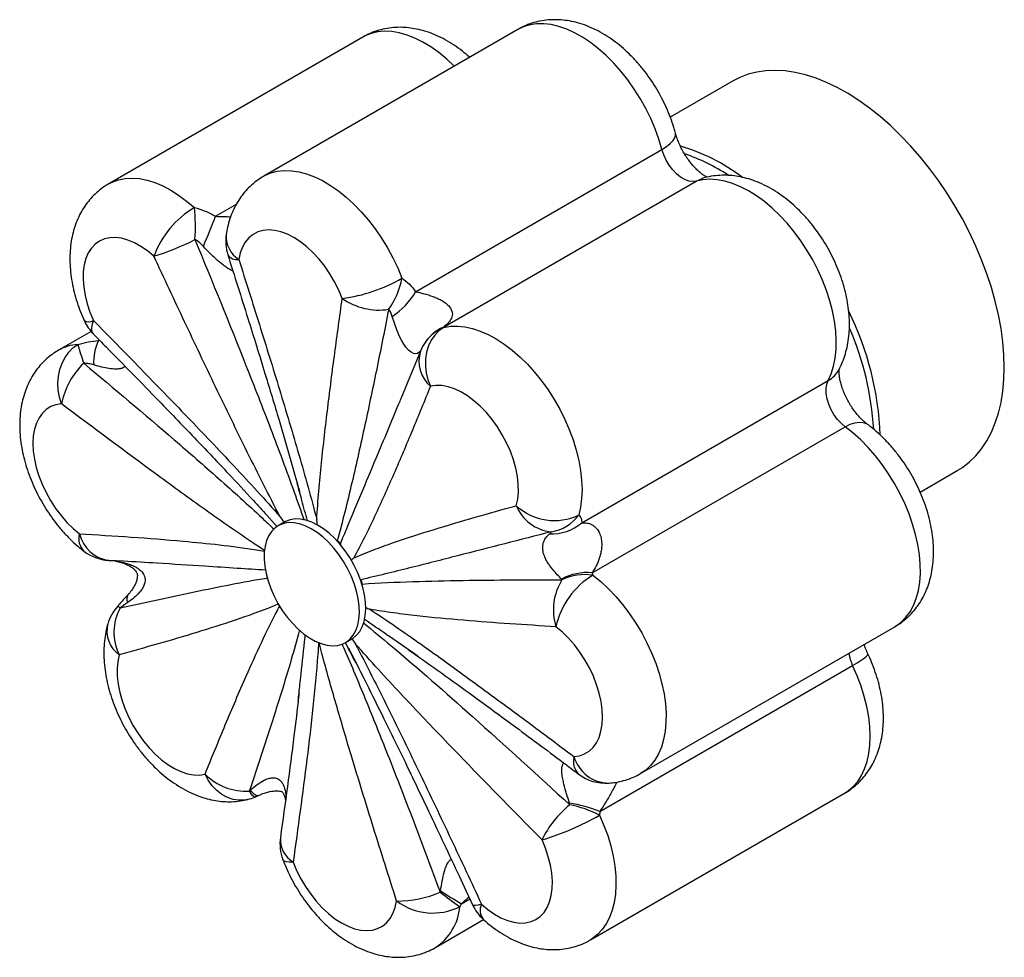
# Paper-space layout '_Isométrica' of a CAD drawing. Header units: millimetres. Extents: x -242 to -23, y -162 to 47.
import ezdxf

# ---------------------------------------------------------------- set-up
doc = ezdxf.new("R2010")
doc.units = ezdxf.units.MM

psp = doc.layouts.new('_Isométrica')

# ---------------------------------------------------------------- linework, layer by layer
at = {"color": 7, "linetype": 'Continuous', "lineweight": 25}
for p, q in [((-130.92, 44.62), (-187.48, 11.96)), ((-165.4, 42.92), (-221.97, 10.27)), ((-83.08, 33.17), (-97.03, 25.12)), ((-153.68, -13.72), (-98.89, 17.91)), ((-147.51, -21.58), (-91.26, 10.89)), ((-225.89, -22.55), (-233.13, -26.73)), ((-152.6, -26.91), (-155.48, -33.95)), ((-156.71, -36.96), (-154.76, -32.23)), ((-116.73, -65.11), (-61.93, -33.47)), ((-114.39, -76.22), (-58.14, -43.75)), ((-41.46, -58.27), (-33.09, -53.44)), ((-184.5, -66.02), (-186.82, -63.43)), ((-182.88, -64.96), (-184.3, -65.77)), ((-183.18, -65.13), (-183.16, -65.04)), ((-175.56, -65.48), (-175.86, -65.49)), ((-170.15, -70.36), (-170.42, -69.78)), ((-218.65, -73.66), (-221.94, -73.47)), ((-167.97, -73.4), (-168.14, -73.22)), ((-168.05, -73.33), (-167.97, -73.4)), ((-165.56, -79.11), (-165.57, -78.73)), ((-164.77, -83.92), (-164.76, -83.96)), ((-103.66, -120.9), (-47.09, -88.24)), ((-169.3, -91.76), (-167.88, -90.94)), ((-167.81, -90.9), (-167.82, -90.96)), ((-153.19, -94.8), (-159.74, -90.27)), ((-112.72, -129.34), (-56.47, -96.87)), ((-114.82, -157.89), (-58.25, -125.24)), ((-149.3, -159.59), (-138.55, -153.38))]:
    psp.add_line(p, q, dxfattribs=at)
at = {"color": 8, "linetype": 'Continuous', "lineweight": 25}
for p, q in [((-198.22, 3.06), (-193.56, 5.75)), ((-224.24, -24.59), (-224.04, -24.47)), ((-224.24, -24.59), (-224, -24.51)), ((-141.86, -148.29), (-143.48, -149.83)), ((-143.48, -149.83), (-141.64, -148.77))]:
    psp.add_line(p, q, dxfattribs=at)
at = {"color": 8, "linetype": 'Continuous', "lineweight": 25, "flags": 128}
for points in [[(-145.08, 36.44), (-146.77, 38.02), (-148.51, 39.45), (-150.27, 40.71), (-152.05, 41.78), (-153.83, 42.67), (-155.58, 43.37), (-157.31, 43.85), (-158.98, 44.14), (-160.6, 44.21), (-162.14, 44.07), (-163.59, 43.72), (-164.95, 43.17), (-165.4, 42.92)], [(-98.89, 17.91), (-99.57, 20.2), (-100.4, 22.5), (-101.37, 24.78), (-102.47, 27.03), (-103.7, 29.23), (-105.04, 31.35), (-106.48, 33.39), (-108.01, 35.32), (-109.61, 37.13), (-111.28, 38.81), (-113, 40.33), (-114.75, 41.69), (-116.53, 42.88), (-118.31, 43.88), (-120.08, 44.68), (-121.82, 45.29), (-123.53, 45.69), (-125.18, 45.89), (-126.76, 45.87), (-128.27, 45.65), (-129.68, 45.21), (-130.92, 44.62)], [(-98.89, 17.91), (-97.86, 18.56), (-97.03, 19.22), (-96.4, 19.88), (-96, 20.51), (-95.84, 21.11), (-95.87, 21.53)], [(-187.49, 11.96), (-187.23, 12.11), (-185.89, 12.69), (-184.45, 13.07), (-182.93, 13.24), (-181.32, 13.2), (-179.66, 12.95), (-177.94, 12.5), (-176.19, 11.84), (-174.42, 10.98), (-172.64, 9.93), (-170.87, 8.7), (-169.13, 7.3), (-167.42, 5.74), (-165.77, 4.03), (-164.18, 2.19), (-162.67, 0.23), (-161.26, -1.83), (-159.95, -3.98), (-158.75, -6.19), (-157.68, -8.44), (-156.75, -10.73)], [(-221.97, 10.27), (-221.18, 10.68), (-219.8, 11.18), (-218.32, 11.47), (-216.76, 11.55), (-215.13, 11.43), (-213.44, 11.09), (-211.71, 10.55), (-209.95, 9.81), (-208.17, 8.87), (-206.4, 7.75), (-204.64, 6.45), (-202.91, 4.98)], [(-91.26, 10.89), (-90.1, 11.42), (-89.81, 11.51)], [(-152.61, -26.9), (-152.72, -27.08), (-153.25, -27.46), (-153.65, -27.53), (-154.17, -27.45), (-154.67, -27.2), (-155.27, -26.71), (-155.3, -26.69), (-155.86, -26.04), (-156.32, -25.38), (-156.82, -24.53), (-157.25, -23.67), (-157.9, -22.19), (-158.42, -20.75), (-158.9, -19.2), (-158.9, -19.2)], [(-225.35, -20.14), (-225.63, -20.96), (-225.77, -21.68), (-225.76, -22.3), (-225.61, -22.79), (-225.41, -23.08)], [(-58.14, -43.75), (-57.04, -43.2), (-56, -42.85), (-55.03, -42.71), (-54.17, -42.78), (-53.42, -43.06), (-53.17, -43.22)], [(-47.09, -88.24), (-46.81, -88.07), (-45.64, -87.2), (-44.6, -86.14), (-43.69, -84.9), (-42.92, -83.49), (-42.31, -81.92), (-41.85, -80.2), (-41.54, -78.35), (-41.4, -76.38), (-41.43, -74.31), (-41.61, -72.16), (-41.96, -69.95), (-42.46, -67.69), (-43.12, -65.4), (-43.93, -63.1), (-44.88, -60.82), (-45.96, -58.56), (-47.16, -56.36), (-48.48, -54.22), (-49.91, -52.16), (-51.42, -50.21), (-53.02, -48.38), (-54.68, -46.68), (-56.39, -45.13), (-58.14, -43.75)], [(-114.24, -76.76), (-112.5, -78.19), (-110.8, -79.78), (-109.16, -81.51), (-107.58, -83.37), (-106.09, -85.35), (-104.69, -87.43), (-103.4, -89.59), (-102.23, -91.81), (-101.18, -94.07), (-100.27, -96.36), (-99.5, -98.65), (-98.89, -100.93), (-98.42, -103.18), (-98.12, -105.38), (-97.97, -107.51), (-97.99, -109.55), (-98.17, -111.49), (-98.52, -113.31), (-99.02, -114.99), (-99.67, -116.52), (-100.47, -117.89), (-101.42, -119.09), (-102.49, -120.1), (-103.65, -120.89)], [(-56.47, -96.87), (-55.43, -96.25), (-54.56, -95.69), (-53.87, -95.19), (-53.39, -94.78), (-53.12, -94.47), (-53.08, -94.25), (-53.08, -94.24)], [(-58.25, -125.24), (-57.46, -124.73), (-56.34, -123.78), (-55.35, -122.65), (-54.5, -121.33), (-53.8, -119.85), (-53.25, -118.21), (-52.86, -116.44), (-52.62, -114.54), (-52.55, -112.53), (-52.64, -110.42), (-52.89, -108.24), (-53.31, -106.01), (-53.88, -103.73), (-54.6, -101.44), (-55.46, -99.14), (-56.47, -96.87)], [(-191.05, -126.66), (-191.73, -126.79), (-193.01, -126.84), (-194.29, -126.65), (-195.55, -126.21), (-196.76, -125.55), (-197.9, -124.68), (-198.92, -123.62), (-199.8, -122.39), (-200.54, -121.03)], [(-188.79, -125.82), (-188.91, -125.85), (-189.09, -125.82), (-189.3, -125.71), (-189.54, -125.53), (-189.81, -125.28), (-190.11, -124.95), (-190.43, -124.56)], [(-112.76, -130.13), (-111.79, -132.41), (-110.96, -134.7), (-110.28, -136.99), (-109.75, -139.26), (-109.38, -141.48), (-109.17, -143.64), (-109.12, -145.72), (-109.24, -147.7), (-109.51, -149.57), (-109.95, -151.31), (-110.54, -152.91), (-111.28, -154.34), (-112.17, -155.61), (-113.19, -156.7), (-114.34, -157.6), (-114.82, -157.9)], [(-180.93, -140.57), (-181.81, -140.59), (-182.5, -140.5), (-182.97, -140.31), (-183.21, -140.03), (-183.22, -140.02)], [(-139.02, -149.95), (-139.75, -150.13), (-140.32, -150.22), (-140.73, -150.23), (-140.96, -150.16), (-141.01, -150.1)]]:
    psp.add_lwpolyline(points, dxfattribs=at)
at = {"color": 7, "linetype": 'Continuous', "lineweight": 25, "flags": 128}
for points in [[(-22.73, -30.54), (-22.81, -27.74), (-23.05, -24.86), (-23.45, -21.91), (-24.01, -18.9), (-24.73, -15.86), (-25.6, -12.79), (-26.61, -9.71), (-27.77, -6.63), (-29.07, -3.56), (-30.5, -0.53), (-32.05, 2.46), (-33.73, 5.39), (-35.51, 8.26), (-37.4, 11.04), (-39.38, 13.72), (-41.45, 16.29), (-43.6, 18.74), (-45.81, 21.06), (-48.07, 23.24), (-50.38, 25.27), (-52.73, 27.13), (-55.1, 28.83), (-57.49, 30.34), (-59.88, 31.67), (-62.26, 32.82), (-64.62, 33.76), (-66.95, 34.51), (-69.24, 35.05), (-71.48, 35.38), (-73.66, 35.51), (-75.76, 35.43), (-77.79, 35.14), (-79.73, 34.64), (-81.56, 33.94), (-83.08, 33.17)], [(-91.26, 10.89), (-92.04, 10.79), (-92.9, 10.9), (-93.81, 11.24), (-94.74, 11.78), (-95.64, 12.51), (-96.5, 13.4), (-97.28, 14.42), (-97.95, 15.54), (-98.49, 16.72), (-98.89, 17.91)], [(-61.93, -33.47), (-61.25, -31.97), (-60.73, -30.31), (-60.36, -28.51), (-60.15, -26.59), (-60.11, -24.56), (-60.23, -22.44), (-60.51, -20.25), (-60.94, -18.01), (-61.54, -15.73), (-62.28, -13.44), (-63.17, -11.14), (-64.2, -8.87), (-65.35, -6.64), (-66.63, -4.47), (-68.01, -2.38), (-69.49, -0.39), (-71.05, 1.5), (-72.69, 3.25), (-74.38, 4.86), (-76.11, 6.32), (-77.88, 7.61), (-79.65, 8.72), (-81.43, 9.64), (-83.19, 10.36), (-84.92, 10.89), (-86.61, 11.2), (-88.23, 11.31), (-89.79, 11.2), (-91.26, 10.89)], [(-170, -15.22), (-170.78, -13.35), (-171.7, -11.52), (-172.74, -9.75), (-173.9, -8.07), (-175.15, -6.49), (-176.48, -5.04), (-177.87, -3.75), (-179.3, -2.62), (-180.76, -1.68), (-182.21, -0.93), (-183.64, -0.39), (-185.03, -0.07), (-186.37, 0.04), (-187.63, -0.08), (-188.79, -0.41), (-189.85, -0.96), (-190.77, -1.71), (-191.57, -2.67), (-192.21, -3.8), (-192.69, -5.1), (-193.02, -6.56)], [(-211.91, -5.84), (-213.33, -4.66), (-214.78, -3.65), (-216.23, -2.84), (-217.67, -2.24), (-219.08, -1.84), (-220.44, -1.67), (-221.72, -1.71), (-222.92, -1.98), (-224.01, -2.46), (-224.98, -3.15), (-225.82, -4.04), (-226.51, -5.11), (-227.04, -6.37), (-227.42, -7.77), (-227.63, -9.31), (-227.66, -10.97), (-227.53, -12.72), (-227.22, -14.54), (-226.76, -16.4), (-226.13, -18.28), (-225.35, -20.14)], [(-147.44, -21.66), (-148.5, -22.41), (-149.42, -23.36), (-150.2, -24.5), (-150.81, -25.78), (-151.23, -27.19), (-151.46, -28.68), (-151.49, -30.22), (-151.32, -31.77), (-150.95, -33.3), (-150.39, -34.76)], [(-147.44, -21.66), (-145.95, -21.4), (-144.38, -21.36), (-142.73, -21.52), (-141.04, -21.89), (-139.3, -22.46), (-137.53, -23.24), (-135.76, -24.21), (-133.98, -25.37), (-132.22, -26.7), (-130.5, -28.2), (-128.82, -29.85), (-127.21, -31.64), (-125.67, -33.55), (-124.21, -35.57), (-122.86, -37.68), (-121.62, -39.87), (-120.49, -42.11), (-119.5, -44.38), (-118.65, -46.68), (-117.94, -48.97), (-117.39, -51.24), (-116.99, -53.47), (-116.75, -55.64), (-116.67, -57.74), (-116.76, -59.74), (-117.01, -61.63), (-117.41, -63.39)], [(-232.47, -38.67), (-232.93, -37.19), (-233.19, -35.65), (-233.27, -34.09), (-233.15, -32.53), (-232.84, -31.03), (-232.34, -29.61), (-231.68, -28.32), (-230.86, -27.18), (-229.91, -26.22), (-228.85, -25.47)], [(-33.09, -53.44), (-32.05, -52.79), (-30.5, -51.59), (-29.07, -50.21), (-27.77, -48.64), (-26.61, -46.9), (-25.6, -44.99), (-24.73, -42.92), (-24.01, -40.7), (-23.45, -38.35), (-23.05, -35.86), (-22.81, -33.25), (-22.73, -30.54)], [(-131.29, -61.31), (-130.97, -59.86), (-130.83, -58.27), (-130.85, -56.58), (-131.05, -54.8), (-131.41, -52.96), (-131.93, -51.09), (-132.61, -49.22), (-133.44, -47.36), (-134.4, -45.54), (-135.49, -43.8), (-136.68, -42.15), (-137.95, -40.61), (-139.31, -39.21), (-140.71, -37.96), (-142.15, -36.89), (-143.6, -36.01), (-145.05, -35.33), (-146.48, -34.86), (-147.85, -34.61), (-149.16, -34.57), (-150.39, -34.76)], [(-58.14, -43.75), (-59.04, -42.98), (-59.88, -42.06), (-60.64, -41.01), (-61.29, -39.88), (-61.8, -38.7), (-62.16, -37.51), (-62.36, -36.35), (-62.39, -35.27), (-62.24, -34.3), (-61.93, -33.47)], [(-232.47, -38.67), (-233.7, -38.87), (-234.83, -39.28), (-235.84, -39.9), (-236.72, -40.73), (-237.46, -41.75), (-238.05, -42.94), (-238.47, -44.3), (-238.73, -45.8), (-238.83, -47.43), (-238.75, -49.15), (-238.5, -50.95), (-238.08, -52.8), (-237.5, -54.67), (-236.78, -56.55), (-235.9, -58.39), (-234.9, -60.19), (-233.78, -61.91), (-232.56, -63.53), (-231.26, -65.02), (-229.89, -66.37), (-228.47, -67.56)], [(-166.25, -83.58), (-166.46, -81.97), (-166.84, -80.31), (-167.36, -78.62), (-168.02, -76.94), (-168.82, -75.29), (-169.74, -73.69), (-170.77, -72.16), (-171.89, -70.74), (-173.08, -69.44), (-174.33, -68.27), (-175.62, -67.27), (-176.92, -66.44), (-178.23, -65.8), (-179.51, -65.36), (-180.75, -65.12), (-181.93, -65.08), (-183.03, -65.26), (-184.03, -65.63), (-184.93, -66.21), (-185.71, -66.98), (-186.35, -67.92), (-186.84, -69.03), (-187.18, -70.29), (-187.37, -71.68), (-187.39, -73.17), (-187.26, -74.75), (-186.96, -76.39), (-186.51, -78.06), (-185.92, -79.75), (-185.18, -81.42), (-184.32, -83.05), (-183.35, -84.62), (-182.27, -86.09), (-181.11, -87.46), (-179.89, -88.69), (-178.62, -89.78), (-177.32, -90.69), (-176.02, -91.43), (-174.72, -91.97), (-173.46, -92.32), (-172.25, -92.46), (-171.1, -92.39), (-170.05, -92.11), (-169.09, -91.63), (-168.26, -90.96), (-167.55, -90.1), (-166.98, -89.07), (-166.56, -87.89), (-166.3, -86.56), (-166.19, -85.12), (-166.25, -83.58)], [(-164.83, -82.76), (-165.05, -81.15), (-165.42, -79.49), (-165.94, -77.81), (-166.61, -76.13), (-167.41, -74.47), (-168.33, -72.87), (-169.36, -71.35), (-170.48, -69.92), (-171.67, -68.62), (-172.92, -67.46), (-174.2, -66.46), (-175.51, -65.63), (-176.81, -64.99), (-178.09, -64.54), (-179.33, -64.3), (-180.51, -64.27), (-181.61, -64.44), (-182.62, -64.82), (-182.88, -64.96)], [(-167.88, -90.94), (-167.68, -90.82), (-166.84, -90.14), (-166.13, -89.28), (-165.57, -88.25), (-165.15, -87.07), (-164.88, -85.74), (-164.78, -84.3), (-164.83, -82.76)], [(-118.46, -117.12), (-117.23, -116.93), (-116.1, -116.52), (-115.09, -115.89), (-114.21, -115.06), (-113.47, -114.04), (-112.88, -112.85), (-112.46, -111.49), (-112.2, -109.99), (-112.1, -108.36), (-112.18, -106.64), (-112.43, -104.84), (-112.85, -102.99), (-113.43, -101.12), (-114.15, -99.25), (-115.03, -97.4), (-116.03, -95.6), (-117.15, -93.88), (-118.37, -92.27), (-119.67, -90.77), (-121.04, -89.42), (-122.46, -88.23)], [(-219.64, -94.48), (-219.96, -95.94), (-220.1, -97.52), (-220.08, -99.22), (-219.88, -100.99), (-219.52, -102.83), (-219, -104.7), (-218.32, -106.57), (-217.49, -108.43), (-216.53, -110.25), (-215.44, -111.99), (-214.25, -113.65), (-212.98, -115.18), (-211.62, -116.58), (-210.22, -117.83), (-208.78, -118.9), (-207.33, -119.78), (-205.88, -120.46), (-204.45, -120.93), (-203.08, -121.19), (-201.77, -121.22), (-200.54, -121.03)], [(-139.02, -149.95), (-137.6, -151.13), (-136.15, -152.14), (-134.7, -152.95), (-133.26, -153.56), (-131.85, -153.95), (-130.49, -154.13), (-129.21, -154.08), (-128.01, -153.82), (-126.92, -153.34), (-125.95, -152.65), (-125.11, -151.76), (-124.42, -150.68), (-123.89, -149.43), (-123.51, -148.02), (-123.3, -146.48), (-123.27, -144.82), (-123.4, -143.07), (-123.71, -141.25), (-124.17, -139.39), (-124.8, -137.52), (-125.57, -135.65)], [(-180.93, -140.57), (-180.15, -142.44), (-179.23, -144.27), (-178.19, -146.04), (-177.03, -147.73), (-175.78, -149.3), (-174.45, -150.75), (-173.06, -152.05), (-171.63, -153.17), (-170.17, -154.12), (-168.72, -154.86), (-167.29, -155.4), (-165.9, -155.73), (-164.56, -155.83), (-163.3, -155.72), (-162.14, -155.38), (-161.08, -154.83), (-160.16, -154.08), (-159.36, -153.13), (-158.72, -151.99), (-158.24, -150.69), (-157.91, -149.24)]]:
    psp.add_lwpolyline(points, dxfattribs=at)
at = {"color": 8, "linetype": 'Continuous', "lineweight": 25}
for centre, radius, start, end in [((-106.81, -22.42), 42.8, 52.9924, 73.663), ((-106.46, -21.19), 40.14, 56.2314, 71.6625), ((-189.72, -1.4), 6.12, 175.6067, 237.4543), ((-193.37, -3.98), 2.6, 215.9188, 277.7975), ((-119.52, -48.49), 69.26, 2.3666, 26.0688), ((-226.44, -18), 2.4, 247.0882, 296.983), ((-143.52, -30.42), 9.69, 114.2615, 147.7951), ((-143.79, -30.37), 9.45, 112.7598, 145.3737), ((-118.7, -48.44), 67.05, 3.5171, 23.3994), ((-228.32, -35.15), 9.7, 93.1162, 119.785), ((-145.6, -29.19), 7.35, 162.029, 229.3016), ((-64.99, -28.04), 6.24, 299.3717, 331.7741), ((-224.68, -68.65), 3.94, 164.0376, 224.4881), ((-215.79, -82.12), 2.12, 146.2866, 200.0968), ((-221.69, -86.4), 3.26, 45.9032, 57.7119), ((-215.7, -89.12), 6.66, 167.1545, 233.6213), ((-47.07, -92.32), 10.44, 190.1611, 205.8278), ((-114.68, -118.2), 3.92, 164.107, 226.3262), ((-110.64, -114.89), 8.13, 195.9336, 269.5939), ((-188.25, -123.76), 2.63, 202.7899, 243.1382), ((-177.95, -135.56), 5.83, 175.3488, 239.2254), ((-155.76, -149.56), 11.93, 302.8118, 355.4219), ((-136.26, -151.34), 3.09, 153.2781, 218.9905)]:
    psp.add_arc(centre, radius, start, end, dxfattribs=at)
at = {"color": 7, "linetype": 'Continuous', "lineweight": 25}
for centre, radius, start, end in [((-192.18, -13.11), 21.03, 120.6751, 159.7856), ((-240.27, 0.71), 37.61, 355.692, 6.5203), ((-311.41, 44.62), 120.58, 336.4102, 339.8407), ((-229.49, 50.39), 58.92, 287.3615, 296.9723), ((-185.94, -2.47), 10, 171.1277, 197.6543), ((-174.63, 20.25), 35.77, 277.4495, 300.0021), ((-172.54, -8.11), 16, 323.4438, 350.5807), ((-161.82, -3.57), 14.23, 234.9296, 278.6457), ((-167.74, -5.58), 16.24, 302.9756, 329.9152), ((-218.28, -16.06), 10, 204.5463, 224.5724), ((-174.72, -10.39), 56.18, 195.5716, 200.0239), ((-213.9, -29.41), 11.41, 155.0077, 182.9778), ((-143.32, -30.68), 10, 145.4411, 157.9503), ((-215.37, -42.17), 17.46, 134.065, 168.4293), ((-122.81, -52.09), 12.53, 227.4312, 295.5342), ((-122.64, -57.82), 9.32, 201.9835, 264.7897), ((-124.94, -57.92), 9.3, 278.9405, 323.9473), ((-123.48, -57.19), 10.4, 267.8062, 310.436), ((-220.95, -65.8), 7.73, 193.1637, 262.6262), ((-221.4, -63.48), 10, 232.4672, 266.7167), ((-115.41, -88.64), 12.46, 85.2979, 117.9748), ((-115.94, -88.97), 12.33, 82.0769, 114.9145), ((-110.48, -84.45), 12.56, 147.9719, 197.5103), ((-104.89, -92.14), 18, 121.2792, 167.4452), ((-212.57, -90.4), 10, 137.4862, 163.9852), ((-209.49, -89.48), 11.31, 151.303, 206.1989), ((-191.42, -111.89), 12.91, 225.0912, 273.3064), ((-111.38, -113.04), 10, 233.0716, 273.7862), ((-193.46, -116.95), 10, 284.0236, 293.7186), ((-104.8, -145.72), 23.09, 129.2167, 154.1314), ((-123.53, -155.59), 28.39, 67.6271, 81.8174), ((-124.87, -154.41), 27.13, 63.4883, 78.3741), ((-142.35, -79.02), 59.06, 286.5019, 300.074), ((-173.86, -136.49), 10, 171.9525, 200.6771), ((-158.09, -123.09), 26.15, 270.3773, 292.2009), ((51.23, 117.3), 331.34, 232.9932, 233.9271), ((-106.25, -84.77), 74.96, 236.0302, 240.2247), ((-149.85, -138.44), 13.47, 233.2371, 296.3708), ((-131.95, -145.87), 10, 205.0191, 227.8352)]:
    psp.add_arc(centre, radius, start, end, dxfattribs=at)
for points, knots in [([(-95.87, 21.53), (-95.99, 21.95), (-96.31, 23.11), (-96.96, 25), (-97.85, 27.17), (-98.88, 29.3), (-100.03, 31.36), (-101.3, 33.36), (-102.68, 35.27), (-104.17, 37.09), (-105.77, 38.8), (-107.46, 40.39), (-109.25, 41.85), (-111.13, 43.16), (-113.09, 44.3), (-115.11, 45.24), (-117.09, 45.95), (-119.01, 46.43), (-120.84, 46.71), (-122.71, 46.81), (-124.6, 46.71), (-126.48, 46.4), (-128.27, 45.87), (-129.75, 45.27), (-130.59, 44.78), (-130.9, 44.6)], [0, 0, 0, 0, 0.0262023, 0.072851, 0.1192773, 0.1655758, 0.2118228, 0.2581107, 0.3045146, 0.3511286, 0.3980517, 0.4453696, 0.4931353, 0.5413392, 0.5898642, 0.6383281, 0.6862961, 0.7283261, 0.7692522, 0.8091634, 0.8525057, 0.8947289, 0.9359138, 0.9762778, 1, 1, 1, 1]), ([(-141.68, 38.41), (-142.21, 38.87), (-143.32, 39.84), (-145.13, 41.14), (-147.07, 42.33), (-149.07, 43.32), (-151.05, 44.09), (-152.98, 44.62), (-154.81, 44.95), (-156.69, 45.11), (-158.59, 45.06), (-160.5, 44.8), (-162.32, 44.32), (-163.96, 43.71), (-164.95, 43.16), (-165.4, 42.91)], [0, 0, 0, 0, 0.076981, 0.162472, 0.24861, 0.334846, 0.42041, 0.495682, 0.568976, 0.640405, 0.718038, 0.793616, 0.867254, 0.939332, 1, 1, 1, 1]), ([(-88.83, 11.74), (-88.84, 11.75), (-88.93, 11.79), (-89.26, 11.96), (-89.78, 12.29), (-90.4, 12.77), (-91.1, 13.39), (-91.83, 14.14), (-92.58, 15.03), (-93.31, 16.02), (-93.99, 17.1), (-94.61, 18.23), (-95.14, 19.37), (-95.57, 20.49), (-95.77, 21.19), (-95.87, 21.53)], [0, 0, 0, 0, 0.0118747, 0.0874281, 0.1636993, 0.2413995, 0.3210649, 0.4028124, 0.4864665, 0.5716616, 0.6579213, 0.7447147, 0.8314306, 0.9174214, 1, 1, 1, 1]), ([(-187.5, 11.94), (-187.94, 11.67), (-188.89, 11.1), (-190.21, 10.01), (-191.47, 8.76), (-192.58, 7.36), (-193.54, 5.85), (-194.37, 4.22), (-195.04, 2.48), (-195.53, 0.75), (-195.73, -0.41), (-195.82, -0.93)], [0, 0, 0, 0, 0.097949, 0.209942, 0.321663, 0.433797, 0.54704, 0.662088, 0.779602, 0.900138, 1, 1, 1, 1]), ([(-59.5, -30.99), (-59.29, -30.57), (-58.8, -29.59), (-58.19, -27.96), (-57.69, -26.09), (-57.35, -24.13), (-57.17, -22.08), (-57.17, -19.95), (-57.33, -17.75), (-57.67, -15.53), (-58.17, -13.29), (-58.82, -11.06), (-59.63, -8.86), (-60.57, -6.7), (-61.63, -4.6), (-62.83, -2.55), (-64.14, -0.58), (-65.56, 1.3), (-67.08, 3.08), (-68.71, 4.75), (-70.44, 6.3), (-72.26, 7.71), (-74.17, 8.97), (-76.15, 10.04), (-78.12, 10.89), (-80.03, 11.51), (-81.88, 11.93), (-83.7, 12.16), (-85.56, 12.21), (-87.43, 12.06), (-88.86, 11.78), (-89.64, 11.56), (-89.81, 11.51)], [0, 0, 0, 0, 0.023904, 0.055627, 0.087966, 0.121214, 0.155352, 0.190253, 0.225697, 0.261428, 0.297181, 0.332837, 0.368354, 0.403746, 0.439059, 0.474355, 0.509706, 0.545165, 0.58081, 0.616716, 0.65294, 0.68951, 0.726396, 0.763445, 0.800342, 0.833039, 0.864891, 0.895911, 0.926184, 0.95903, 0.991052, 1, 1, 1, 1]), ([(-221.95, 10.25), (-222.28, 10.06), (-223.12, 9.58), (-224.36, 8.62), (-225.65, 7.39), (-226.79, 6.03), (-227.8, 4.55), (-228.66, 2.95), (-229.37, 1.23), (-229.93, -0.59), (-230.32, -2.51), (-230.56, -4.54), (-230.63, -6.64), (-230.52, -8.82), (-230.24, -11.04), (-229.8, -13.27), (-229.2, -15.5), (-228.46, -17.68), (-227.82, -19.24), (-227.45, -20.07), (-227.38, -20.22)], [0, 0, 0, 0, 0.034324, 0.0885805, 0.1426224, 0.1967789, 0.2513853, 0.3067796, 0.3632887, 0.4211982, 0.4807036, 0.5418486, 0.6044764, 0.6682379, 0.732679, 0.7973147, 0.861827, 0.9261021, 0.9868398, 1, 1, 1, 1]), ([(-202.91, 4.98), (-202.07, 4.79), (-201.26, 4.53), (-199.7, 3.89), (-198.95, 3.5), (-198.22, 3.06)], [0, 0, 0, 0, 0.5, 0.5, 1, 1, 1, 1]), ([(-200.91, -3.64), (-201.18, -3.34), (-201.47, -3.05), (-202.09, -2.54), (-202.41, -2.31), (-202.77, -2.12)], [0, 0, 0, 0, 0.5, 0.5, 1, 1, 1, 1]), ([(-183.83, -63.77), (-185.08, -61.39), (-186.31, -58.99), (-188.74, -54.2), (-189.94, -51.79), (-193.51, -44.57), (-195.86, -39.74), (-200.5, -30.07), (-202.8, -25.23), (-207.37, -15.54), (-209.65, -10.69), (-211.91, -5.84)], [0, 0, 0, 0, 0.125, 0.125, 0.25, 0.25, 0.5, 0.5, 0.75, 0.75, 1, 1, 1, 1]), ([(-195.48, -5.51), (-193.98, -10.22), (-191.18, -19.03), (-187.38, -31.29), (-184.25, -41.61), (-181.83, -49.9), (-180.31, -55.22), (-179.63, -57.75), (-179.51, -58.22)], [0, 0, 0, 0, 0.267758, 0.50066, 0.696947, 0.854675, 0.973284, 1, 1, 1, 1]), ([(-193.02, -6.56), (-191.48, -11.38), (-189.95, -16.21), (-186.94, -25.85), (-185.44, -30.68), (-182.5, -40.32), (-181.06, -45.14), (-178.97, -52.36), (-178.28, -54.76), (-176.95, -59.57), (-176.3, -61.97), (-175.69, -64.37)], [0, 0, 0, 0, 0.25, 0.25, 0.5, 0.5, 0.75, 0.75, 0.875, 0.875, 1, 1, 1, 1]), ([(-156.75, -10.73), (-156.14, -11.12), (-155.58, -11.57), (-154.56, -12.58), (-154.1, -13.13), (-153.68, -13.72)], [0, 0, 0, 0, 0.5, 0.5, 1, 1, 1, 1]), ([(-175.69, -64.37), (-175.56, -62.24), (-175.4, -60.14), (-175.04, -55.96), (-174.84, -53.89), (-174.2, -47.69), (-173.73, -43.59), (-172.73, -35.44), (-172.21, -31.38), (-171.12, -23.28), (-170.57, -19.25), (-170, -15.22)], [0, 0, 0, 0, 0.125, 0.125, 0.25, 0.25, 0.5, 0.5, 0.75, 0.75, 1, 1, 1, 1]), ([(-153.68, -13.72), (-153.09, -13.85), (-152.47, -13.99), (-151.19, -14.33), (-150.53, -14.53), (-149.48, -14.92), (-149.13, -15.06), (-148.42, -15.39), (-148.06, -15.57), (-147.35, -15.99), (-147.02, -16.23), (-146.57, -16.62), (-146.43, -16.75), (-146.18, -17.03), (-146.08, -17.16), (-145.89, -17.43), (-145.82, -17.56), (-145.69, -17.81), (-145.65, -17.94), (-145.57, -18.18), (-145.55, -18.3), (-145.52, -18.52), (-145.51, -18.63), (-145.52, -18.94), (-145.56, -19.14), (-145.67, -19.51), (-145.74, -19.69), (-146.02, -20.19), (-146.26, -20.49), (-146.83, -21.06), (-147.15, -21.32), (-147.51, -21.58)], [0, 0, 0, 0, 0.125, 0.125, 0.25, 0.25, 0.3125, 0.3125, 0.375, 0.375, 0.4375, 0.4375, 0.46875, 0.46875, 0.5, 0.5, 0.53125, 0.53125, 0.5625, 0.5625, 0.59375, 0.59375, 0.625, 0.625, 0.6875, 0.6875, 0.75, 0.75, 0.875, 0.875, 1, 1, 1, 1]), ([(-159.68, -17.64), (-160.52, -21.92), (-161.38, -26.19), (-163.14, -34.77), (-164.04, -39.06), (-165.9, -47.65), (-166.86, -51.96), (-168.38, -58.41), (-168.9, -60.57), (-169.98, -64.87), (-170.54, -67.02), (-171.12, -69.16)], [0, 0, 0, 0, 0.25, 0.25, 0.5, 0.5, 0.75, 0.75, 0.875, 0.875, 1, 1, 1, 1]), ([(-158.9, -19.2), (-158.98, -18.91), (-159.08, -18.63), (-159.33, -18.1), (-159.49, -17.86), (-159.68, -17.64)], [0, 0, 0, 0, 0.5, 0.5, 1, 1, 1, 1]), ([(-225.35, -20.14), (-221.86, -23.7), (-218.36, -27.26), (-211.39, -34.41), (-207.91, -38), (-200.96, -45.23), (-197.5, -48.86), (-192.34, -54.39), (-190.62, -56.24), (-187.21, -59.97), (-185.51, -61.86), (-183.83, -63.77)], [0, 0, 0, 0, 0.25, 0.25, 0.5, 0.5, 0.75, 0.75, 0.875, 0.875, 1, 1, 1, 1]), ([(-225.41, -23.09), (-224.44, -24.06), (-219.57, -28.99), (-211.87, -36.89), (-202.82, -46.26), (-195.8, -53.67), (-190.63, -59.21), (-187.8, -62.35), (-186.82, -63.44)], [0, 0, 0, 0, 0.074283, 0.374822, 0.594519, 0.775369, 0.922246, 1, 1, 1, 1]), ([(-228.85, -25.47), (-228.05, -25.22), (-227.28, -25.02), (-225.75, -24.73), (-224.99, -24.63), (-224.24, -24.59)], [0, 0, 0, 0, 0.5, 0.5, 1, 1, 1, 1]), ([(-233.13, -26.75), (-233.52, -26.99), (-234.42, -27.52), (-235.71, -28.55), (-236.98, -29.79), (-238.1, -31.17), (-239.09, -32.67), (-239.93, -34.29), (-240.61, -36.02), (-241.15, -37.85), (-241.52, -39.79), (-241.74, -41.83), (-241.78, -43.95), (-241.65, -46.13), (-241.35, -48.35), (-240.88, -50.59), (-240.25, -52.82), (-239.48, -55.03), (-238.57, -57.2), (-237.53, -59.32), (-236.36, -61.37), (-235.07, -63.36), (-233.68, -65.26), (-232.17, -67.06), (-230.56, -68.76), (-229, -70.21), (-227.95, -71.05), (-227.49, -71.41)], [0, 0, 0, 0, 0.027665, 0.063835, 0.099893, 0.136059, 0.172557, 0.209613, 0.247442, 0.286229, 0.326092, 0.367043, 0.408957, 0.451587, 0.494626, 0.537752, 0.580779, 0.623643, 0.66635, 0.708947, 0.751507, 0.794116, 0.836841, 0.879771, 0.922996, 0.966594, 1, 1, 1, 1]), ([(-225.29, -30), (-225.64, -29.89), (-226, -29.8), (-226.73, -29.67), (-227.11, -29.63), (-227.51, -29.63)], [0, 0, 0, 0, 0.5, 0.5, 1, 1, 1, 1]), ([(-53.17, -43.22), (-53.29, -43.14), (-53.61, -42.89), (-54.2, -42.38), (-54.93, -41.64), (-55.68, -40.78), (-56.41, -39.8), (-57.1, -38.73), (-57.73, -37.61), (-58.28, -36.46), (-58.73, -35.33), (-59.06, -34.25), (-59.3, -33.26), (-59.43, -32.4), (-59.48, -31.7), (-59.46, -31.17), (-59.43, -30.86), (-59.39, -30.75), (-59.4, -30.77), (-59.4, -30.78)], [0, 0, 0, 0, 0.032899, 0.094563, 0.157474, 0.221895, 0.287556, 0.354101, 0.421122, 0.48817, 0.554718, 0.620397, 0.684918, 0.74813, 0.810098, 0.871199, 0.932216, 0.994176, 1, 1, 1, 1]), ([(-150.39, -34.76), (-151.72, -38.03), (-153.06, -41.29), (-155.76, -47.79), (-157.13, -51.02), (-159.92, -57.42), (-161.34, -60.6), (-163.54, -65.29), (-164.29, -66.84), (-165.81, -69.9), (-166.6, -71.41), (-167.41, -72.89)], [0, 0, 0, 0, 0.25, 0.25, 0.5, 0.5, 0.75, 0.75, 0.875, 0.875, 1, 1, 1, 1]), ([(-47.1, -88.22), (-46.75, -88.02), (-45.89, -87.52), (-44.64, -86.53), (-43.35, -85.3), (-42.21, -83.93), (-41.21, -82.44), (-40.36, -80.83), (-39.66, -79.11), (-39.11, -77.29), (-38.72, -75.36), (-38.5, -73.33), (-38.44, -71.22), (-38.55, -69.04), (-38.84, -66.82), (-39.29, -64.58), (-39.9, -62.35), (-40.66, -60.14), (-41.56, -57.97), (-42.59, -55.85), (-43.75, -53.78), (-45.02, -51.79), (-46.41, -49.88), (-47.91, -48.07), (-49.51, -46.36), (-51.17, -44.81), (-52.41, -43.79), (-53.08, -43.29), (-53.17, -43.22)], [0, 0, 0, 0, 0.024339, 0.060137, 0.095805, 0.13156, 0.167623, 0.204218, 0.241559, 0.279833, 0.319165, 0.359577, 0.400958, 0.443074, 0.485622, 0.528282, 0.570855, 0.613269, 0.655525, 0.697667, 0.739765, 0.781904, 0.824151, 0.866593, 0.909319, 0.952408, 0.993285, 1, 1, 1, 1]), ([(-177.76, -64.66), (-178.17, -63.17), (-178.92, -60.38), (-179.68, -57.6), (-180.03, -56.31)], [0, 0, 0, 0, 0.53588, 1, 1, 1, 1]), ([(-167.41, -72.89), (-165.98, -72.27), (-164.52, -71.69), (-161.58, -70.58), (-160.1, -70.05), (-155.63, -68.5), (-152.62, -67.54), (-146.57, -65.67), (-143.52, -64.77), (-137.42, -63.01), (-134.36, -62.16), (-131.29, -61.31)], [0, 0, 0, 0, 0.125, 0.125, 0.25, 0.25, 0.5, 0.5, 0.75, 0.75, 1, 1, 1, 1]), ([(-117.41, -63.39), (-117.16, -63.62), (-116.98, -63.89), (-116.76, -64.47), (-116.71, -64.78), (-116.73, -65.11)], [0, 0, 0, 0, 0.5, 0.5, 1, 1, 1, 1]), ([(-175.56, -65.48), (-175.6, -65.12), (-175.64, -64.76), (-175.68, -64.39), (-175.68, -64.38), (-175.68, -64.37), (-175.69, -64.37)], [0, 0, 0, 0, 0.001258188, 0.001258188, 0.001258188, 0.001290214, 0.001290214, 0.001290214, 0.001290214]), ([(-116.73, -65.11), (-116.38, -65.08), (-116.01, -65.1), (-115.24, -65.23), (-114.84, -65.35), (-114.23, -65.68), (-114.03, -65.82), (-113.62, -66.17), (-113.42, -66.37), (-113.03, -66.9), (-112.86, -67.21), (-112.63, -67.75), (-112.57, -67.94), (-112.46, -68.34), (-112.41, -68.54), (-112.35, -68.94), (-112.32, -69.15), (-112.29, -69.55), (-112.29, -69.75), (-112.29, -70.14), (-112.3, -70.33), (-112.32, -70.71), (-112.34, -70.89), (-112.42, -71.43), (-112.48, -71.77), (-112.64, -72.42), (-112.73, -72.74), (-113.03, -73.65), (-113.26, -74.2), (-113.79, -75.25), (-114.07, -75.75), (-114.39, -76.22)], [0, 0, 0, 0, 0.125, 0.125, 0.25, 0.25, 0.3125, 0.3125, 0.375, 0.375, 0.4375, 0.4375, 0.46875, 0.46875, 0.5, 0.5, 0.53125, 0.53125, 0.5625, 0.5625, 0.59375, 0.59375, 0.625, 0.625, 0.6875, 0.6875, 0.75, 0.75, 0.875, 0.875, 1, 1, 1, 1]), ([(-123.49, -67.11), (-126.93, -67.99), (-130.39, -68.88), (-137.34, -70.66), (-140.83, -71.56), (-147.87, -73.36), (-151.42, -74.26), (-156.81, -75.61), (-158.61, -76.05), (-162.25, -76.94), (-164.08, -77.37), (-165.94, -77.8)], [0, 0, 0, 0, 0.25, 0.25, 0.5, 0.5, 0.75, 0.75, 0.875, 0.875, 1, 1, 1, 1]), ([(-121.26, -77.63), (-121.53, -77.33), (-121.84, -77.01), (-122.49, -76.31), (-122.83, -75.93), (-123.37, -75.28), (-123.55, -75.05), (-123.92, -74.55), (-124.1, -74.29), (-124.38, -73.84), (-124.47, -73.69), (-124.65, -73.36), (-124.74, -73.19), (-124.9, -72.84), (-124.98, -72.66), (-125.12, -72.3), (-125.18, -72.11), (-125.32, -71.58), (-125.38, -71.24), (-125.41, -70.79), (-125.41, -70.65), (-125.4, -70.39), (-125.39, -70.27), (-125.35, -69.92), (-125.3, -69.71), (-125.19, -69.33), (-125.12, -69.16), (-124.89, -68.68), (-124.72, -68.42), (-124.32, -67.96), (-124.11, -67.76), (-123.87, -67.58)], [0, 0, 0, 0, 0.125, 0.125, 0.25, 0.25, 0.3125, 0.3125, 0.375, 0.375, 0.40625, 0.40625, 0.4375, 0.4375, 0.46875, 0.46875, 0.5, 0.5, 0.5625, 0.5625, 0.59375, 0.59375, 0.625, 0.625, 0.6875, 0.6875, 0.75, 0.75, 0.875, 0.875, 1, 1, 1, 1]), ([(-123.87, -67.58), (-123.75, -67.49), (-123.65, -67.4), (-123.52, -67.24), (-123.48, -67.16), (-123.49, -67.11)], [0, 0, 0, 0, 0.5, 0.5, 1, 1, 1, 1]), ([(-170.42, -69.78), (-170.46, -69.65), (-170.54, -69.52), (-170.79, -69.31), (-170.95, -69.22), (-171.12, -69.16)], [0, 0, 0, 0, 0.5, 0.5, 1, 1, 1, 1]), ([(-221.88, -73.47), (-221.83, -73.47), (-221.74, -73.48), (-221.64, -73.49), (-221.59, -73.49)], [0, 0, 0, 0, 0.51313, 1, 1, 1, 1]), ([(-221.58, -73.49), (-220.87, -73.54), (-220.17, -73.63), (-218.77, -73.9), (-218.07, -74.07), (-217.04, -74.44), (-216.7, -74.57), (-216.03, -74.9), (-215.7, -75.08), (-215.23, -75.41), (-215.08, -75.54), (-214.79, -75.8), (-214.65, -75.94), (-214.4, -76.24), (-214.29, -76.4), (-214.1, -76.73), (-214.03, -76.91), (-213.87, -77.44), (-213.85, -77.8), (-213.9, -78.29), (-213.94, -78.45), (-214.02, -78.76), (-214.07, -78.9), (-214.25, -79.33), (-214.39, -79.6), (-214.72, -80.1), (-214.91, -80.34), (-215.48, -81.01), (-215.91, -81.42), (-216.81, -82.18), (-217.29, -82.53), (-217.77, -82.85)], [0, 0, 0, 0, 0.125, 0.125, 0.25, 0.25, 0.3125, 0.3125, 0.375, 0.375, 0.40625, 0.40625, 0.4375, 0.4375, 0.46875, 0.46875, 0.5, 0.5, 0.5625, 0.5625, 0.59375, 0.59375, 0.625, 0.625, 0.6875, 0.6875, 0.75, 0.75, 0.875, 0.875, 1, 1, 1, 1]), ([(-220.35, -73.65), (-219.96, -73.73), (-219.2, -73.89), (-218.17, -74.27), (-217.3, -74.7), (-216.63, -75.16), (-216.14, -75.62), (-215.83, -76.01), (-215.69, -76.28), (-215.63, -76.46), (-215.57, -76.88), (-215.63, -77.53), (-215.83, -78.29), (-216.18, -79.06), (-216.74, -79.97), (-217.22, -80.62), (-217.53, -80.93), (-217.55, -80.95)], [0, 0, 0, 0, 0.0876442, 0.1712212, 0.2396039, 0.3060548, 0.3594325, 0.4026232, 0.4438341, 0.4881014, 0.5478037, 0.6243395, 0.7104697, 0.7903655, 0.8792982, 0.9940817, 1, 1, 1, 1]), ([(-167.97, -73.4), (-167.79, -73.24), (-167.61, -73.07), (-167.43, -72.9), (-167.42, -72.89), (-167.42, -72.89), (-167.41, -72.89)], [0, 0, 0, 0, 0.001258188, 0.001258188, 0.001258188, 0.001290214, 0.001290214, 0.001290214, 0.001290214]), ([(-165.57, -78.73), (-165.56, -78.55), (-165.59, -78.37), (-165.72, -78.04), (-165.82, -77.9), (-165.94, -77.8)], [0, 0, 0, 0, 0.5, 0.5, 1, 1, 1, 1]), ([(-165.57, -78.73), (-161.79, -78.48), (-158.03, -78.32), (-150.56, -78.07), (-146.84, -77.98), (-139.44, -77.87), (-135.76, -77.83), (-128.42, -77.79), (-124.77, -77.78), (-121.13, -77.79)], [0, 0, 0, 0, 0.25, 0.25, 0.5, 0.5, 0.75, 0.75, 1, 1, 1, 1]), ([(-217.54, -80.94), (-217.7, -81.12), (-218.17, -81.64), (-218.92, -82.49), (-219.56, -83.22), (-219.89, -83.58), (-219.94, -83.64)], [0, 0, 0, 0, 0.204162, 0.604279, 0.937248, 1, 1, 1, 1]), ([(-217.77, -82.85), (-218.03, -83.02), (-218.29, -83.2), (-218.84, -83.6), (-219.12, -83.82), (-219.42, -84.05)], [0, 0, 0, 0, 0.5, 0.5, 1, 1, 1, 1]), ([(-164.76, -83.96), (-164.47, -84.08), (-164.17, -84.21), (-163.88, -84.33), (-163.87, -84.34), (-163.87, -84.34), (-163.86, -84.34)], [0, 0, 0, 0, 0.001258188, 0.001258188, 0.001258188, 0.001290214, 0.001290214, 0.001290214, 0.001290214]), ([(-163.86, -84.34), (-161.96, -85.59), (-160.05, -86.87), (-156.26, -89.48), (-154.36, -90.8), (-148.68, -94.82), (-144.89, -97.55), (-137.33, -103.07), (-133.55, -105.86), (-126, -111.46), (-122.23, -114.29), (-118.46, -117.12)], [0, 0, 0, 0, 0.125, 0.125, 0.25, 0.25, 0.5, 0.5, 0.75, 0.75, 1, 1, 1, 1]), ([(-122.46, -88.23), (-125.87, -88.03), (-129.29, -87.82), (-136.13, -87.36), (-139.56, -87.1), (-146.44, -86.52), (-149.89, -86.2), (-155.1, -85.61), (-156.84, -85.4), (-160.34, -84.92), (-162.09, -84.65), (-163.86, -84.34)], [0, 0, 0, 0, 0.25, 0.25, 0.5, 0.5, 0.75, 0.75, 0.875, 0.875, 1, 1, 1, 1]), ([(-222.18, -87.64), (-222.3, -88.07), (-222.59, -89.15), (-222.88, -90.93), (-223.05, -92.99), (-223.05, -95.13), (-222.88, -97.32), (-222.53, -99.55), (-222.02, -101.79), (-221.36, -104.01), (-220.55, -106.21), (-219.61, -108.37), (-218.53, -110.48), (-217.33, -112.52), (-216.02, -114.48), (-214.59, -116.36), (-213.06, -118.13), (-211.43, -119.8), (-209.7, -121.34), (-207.87, -122.75), (-205.96, -123.99), (-203.98, -125.06), (-202.01, -125.9), (-200.09, -126.51), (-198.24, -126.91), (-196.42, -127.14), (-194.57, -127.17), (-192.77, -127.03), (-191.59, -126.77), (-191.04, -126.65)], [0, 0, 0, 0, 0.024537, 0.06095, 0.097999, 0.135875, 0.174327, 0.213077, 0.25184, 0.290493, 0.328996, 0.367365, 0.405651, 0.443922, 0.482255, 0.52071, 0.559371, 0.598317, 0.637611, 0.677281, 0.717288, 0.757459, 0.797448, 0.832853, 0.867341, 0.900929, 0.933714, 0.969279, 1, 1, 1, 1]), ([(-166.87, -96.43), (-166.98, -96.21), (-167.8, -94.65), (-168.62, -93.09), (-169.32, -91.76)], [0, 0, 0, 0, 0.138318, 1, 1, 1, 1]), ([(-167.82, -90.96), (-167.59, -91.31), (-167.36, -91.65), (-167.12, -91.99), (-167.11, -92), (-167.11, -92.01), (-167.1, -92.02)], [0, 0, 0, 0, 0.001258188, 0.001258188, 0.001258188, 0.001290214, 0.001290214, 0.001290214, 0.001290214]), ([(-168.77, -92.75), (-168.28, -93.68), (-166.9, -96.34), (-164.23, -101.66), (-160.44, -109.24), (-155.82, -118.76), (-150.25, -130.41), (-145.25, -141.01), (-142.02, -147.95), (-141.01, -150.1)], [0, 0, 0, 0, 0.049558, 0.140486, 0.280001, 0.447614, 0.638417, 0.888244, 1, 1, 1, 1]), ([(-125.57, -135.65), (-129.07, -132.1), (-132.57, -128.54), (-139.54, -121.38), (-143.02, -117.79), (-149.97, -110.57), (-153.43, -106.93), (-158.59, -101.41), (-160.3, -99.56), (-163.72, -95.82), (-165.42, -93.94), (-167.1, -92.02)], [0, 0, 0, 0, 0.25, 0.25, 0.5, 0.5, 0.75, 0.75, 0.875, 0.875, 1, 1, 1, 1]), ([(-167.1, -92.02), (-165.85, -94.4), (-164.62, -96.8), (-162.19, -101.6), (-160.99, -104), (-157.42, -111.22), (-155.07, -116.05), (-150.43, -125.72), (-148.13, -130.56), (-143.56, -140.25), (-141.28, -145.1), (-139.02, -149.95)], [0, 0, 0, 0, 0.125, 0.125, 0.25, 0.25, 0.5, 0.5, 0.75, 0.75, 1, 1, 1, 1]), ([(-155.31, -93.33), (-154.84, -93.66), (-152.09, -95.56), (-147, -99.18), (-139.52, -104.59), (-130.53, -111.21), (-123, -116.82), (-118.31, -120.35), (-117.39, -121.04)], [0, 0, 0, 0, 0.03746, 0.216516, 0.40354, 0.628455, 0.927698, 1, 1, 1, 1]), ([(-53.08, -94.24), (-53.17, -94.05), (-53.43, -93.48), (-53.71, -92.78), (-53.86, -92.29), (-53.9, -92.17)], [0, 0, 0, 0, 0.272779, 0.814891, 1, 1, 1, 1]), ([(-58.25, -125.23), (-58.17, -125.19), (-57.57, -124.87), (-56.53, -124.12), (-55.17, -122.97), (-53.96, -121.67), (-52.88, -120.25), (-51.95, -118.7), (-51.17, -117.04), (-50.54, -115.27), (-50.07, -113.39), (-49.75, -111.42), (-49.6, -109.35), (-49.63, -107.2), (-49.82, -105), (-50.19, -102.77), (-50.72, -100.53), (-51.4, -98.31), (-52.18, -96.21), (-52.79, -94.86), (-53.08, -94.24)], [0, 0, 0, 0, 0.0078341, 0.0614602, 0.1147563, 0.1680093, 0.2215465, 0.2757008, 0.3308018, 0.3871552, 0.4450034, 0.5044686, 0.5654942, 0.6278212, 0.6910368, 0.7546855, 0.8183147, 0.8817482, 0.9449346, 1, 1, 1, 1]), ([(-179.83, -104.77), (-179.69, -103.54), (-179.46, -101.52), (-179.25, -99.55), (-179.17, -98.78)], [0, 0, 0, 0, 0.611103, 1, 1, 1, 1]), ([(-179.61, -102.82), (-179.64, -103.15), (-179.98, -106.41), (-180.85, -113.39), (-182.18, -123.82), (-183.24, -131.31), (-183.77, -135.09)], [0, 0, 0, 0, 0.030583, 0.299163, 0.646789, 1, 1, 1, 1]), ([(-110.72, -123.02), (-110.23, -122.97), (-109.12, -122.87), (-107.42, -122.5), (-105.67, -121.9), (-104.41, -121.35), (-103.78, -120.95), (-103.66, -120.87)], [0, 0, 0, 0, 0.198413, 0.450872, 0.698715, 0.942096, 1, 1, 1, 1]), ([(-188.78, -125.83), (-188.6, -125.75), (-188.04, -125.49), (-187.13, -125.16), (-186.19, -124.9), (-185.38, -124.76), (-184.77, -124.71), (-184.21, -124.73), (-183.74, -124.81), (-183.44, -124.91), (-183.33, -124.98), (-183.37, -124.95), (-183.25, -125.08), (-183.06, -125.39), (-182.86, -125.91), (-182.7, -126.42), (-182.65, -126.79), (-182.63, -126.9)], [0, 0, 0, 0, 0.049162, 0.15178, 0.248511, 0.316468, 0.385412, 0.451929, 0.523986, 0.595518, 0.66355, 0.735214, 0.786957, 0.842966, 0.902572, 0.970592, 1, 1, 1, 1]), ([(-189.44, -126.11), (-189.31, -126.05), (-189.09, -125.95), (-188.88, -125.86), (-188.8, -125.82)], [0, 0, 0, 0, 0.614728, 1, 1, 1, 1]), ([(-183.22, -140.02), (-183.06, -140.43), (-182.62, -141.56), (-181.79, -143.39), (-180.69, -145.48), (-179.46, -147.51), (-178.13, -149.46), (-176.68, -151.31), (-175.13, -153.07), (-173.48, -154.71), (-171.73, -156.23), (-169.88, -157.6), (-167.96, -158.82), (-165.96, -159.84), (-163.99, -160.64), (-162.06, -161.21), (-160.22, -161.58), (-158.41, -161.76), (-156.56, -161.76), (-154.71, -161.56), (-152.86, -161.14), (-151.12, -160.52), (-149.93, -159.98), (-149.36, -159.61), (-149.29, -159.57)], [0, 0, 0, 0, 0.027953, 0.077987, 0.127909, 0.177833, 0.227851, 0.27805, 0.328539, 0.379418, 0.430763, 0.482596, 0.534846, 0.587228, 0.639281, 0.685199, 0.729917, 0.773481, 0.816035, 0.862159, 0.90716, 0.951153, 0.994376, 1, 1, 1, 1]), ([(-138.66, -153.28), (-138.34, -153.57), (-137.43, -154.37), (-135.87, -155.57), (-133.97, -156.83), (-131.99, -157.9), (-130.02, -158.75), (-128.1, -159.38), (-126.26, -159.8), (-124.43, -160.03), (-122.58, -160.08), (-120.71, -159.93), (-118.84, -159.57), (-117.07, -159), (-115.73, -158.43), (-115.02, -157.99), (-114.83, -157.88)], [0, 0, 0, 0, 0.04698, 0.131598, 0.217042, 0.302872, 0.388361, 0.464134, 0.537953, 0.60984, 0.679994, 0.756116, 0.830322, 0.902778, 0.973871, 1, 1, 1, 1])]:
    psp.add_open_spline(points, degree=3, knots=knots, dxfattribs=at)
at = {"color": 8, "linetype": 'Continuous', "lineweight": 25}
for points, knots in [([(-198.22, 3.06), (-197.63, 3.04), (-196.52, 2.98), (-195.36, 2.97), (-194.82, 2.96)], [0, 0, 0, 0, 0.529607, 1, 1, 1, 1]), ([(-202.77, -2.12), (-198.95, -11.44), (-193.23, -25.4), (-185.93, -44.15), (-181.63, -55.61), (-179.24, -62.43), (-178.51, -64.51)], [0, 0, 0, 0, 0.451513, 0.676414, 0.901361, 1, 1, 1, 1]), ([(-194.35, -9.08), (-194.38, -9.08), (-194.58, -9.04), (-195.11, -8.76), (-195.85, -8.3), (-196.88, -7.52), (-198.09, -6.47), (-199.51, -5.12), (-200.42, -4.15), (-200.91, -3.64)], [0, 0, 0, 0, 0.014655, 0.104394, 0.21898, 0.337247, 0.547634, 0.761469, 1, 1, 1, 1]), ([(-227.51, -29.63), (-220.77, -35.28), (-210.67, -43.74), (-197.5, -55.25), (-190.11, -61.87), (-186.06, -65.7), (-185.17, -66.53)], [0, 0, 0, 0, 0.468343, 0.701627, 0.934959, 1, 1, 1, 1]), ([(-218.36, -30.27), (-218.39, -30.33), (-218.5, -30.54), (-218.94, -30.74), (-219.59, -30.91), (-220.59, -30.96), (-221.9, -30.83), (-223.55, -30.5), (-224.69, -30.17), (-225.29, -30)], [0, 0, 0, 0, 0.034547, 0.122475, 0.234748, 0.350627, 0.556766, 0.766285, 1, 1, 1, 1]), ([(-170.42, -69.78), (-169.91, -68.56), (-168.25, -64.54), (-165.44, -57.85), (-161.51, -48.49), (-158.6, -41.54), (-156.86, -37.32), (-156.71, -36.96)], [0, 0, 0, 0, 0.10826, 0.357214, 0.606225, 0.966146, 1, 1, 1, 1]), ([(-187.32, -71.29), (-188.11, -70.76), (-192.48, -67.87), (-200.42, -62.3), (-214.69, -51.98), (-225.36, -43.99), (-232.47, -38.67)], [0, 0, 0, 0, 0.052219, 0.289103, 0.526166, 1, 1, 1, 1]), ([(-228.47, -67.56), (-224.64, -67.79), (-216.97, -68.26), (-206.57, -69.06), (-197.3, -69.98), (-191.27, -70.74), (-187.93, -71.31), (-187.34, -71.41)], [0, 0, 0, 0, 0.282598, 0.565228, 0.761602, 0.958073, 1, 1, 1, 1]), ([(-187.05, -75.64), (-189.15, -75.51), (-193.6, -75.24), (-201.65, -74.71), (-210.08, -74.17), (-216.16, -73.81), (-218.65, -73.66)], [0, 0, 0, 0, 0.205988, 0.436253, 0.769082, 1, 1, 1, 1]), ([(-219.42, -84.05), (-213.89, -82.83), (-205.6, -81.01), (-194.8, -78.83), (-189.41, -77.8), (-186.73, -77.39), (-186.69, -77.38)], [0, 0, 0, 0, 0.498839, 0.747313, 0.995837, 1, 1, 1, 1]), ([(-184.18, -83.18), (-184.62, -83.37), (-187.78, -84.7), (-193.84, -86.82), (-205.2, -90.45), (-213.87, -92.87), (-219.64, -94.48)], [0, 0, 0, 0, 0.03894, 0.279143, 0.519527, 1, 1, 1, 1]), ([(-200.54, -121.03), (-199.04, -117.37), (-196.04, -110.03), (-191.88, -100.27), (-188.03, -91.79), (-185.53, -86.61), (-184.1, -83.98), (-183.92, -83.65)], [0, 0, 0, 0, 0.286783, 0.573598, 0.77288, 0.972261, 1, 1, 1, 1]), ([(-165.26, -87.38), (-163.22, -89.06), (-155.02, -95.83), (-139.67, -109.3), (-126.59, -121.26), (-119.4, -127.83)], [0, 0, 0, 0, 0.129216, 0.520968, 1, 1, 1, 1]), ([(-159.74, -90.27), (-159.85, -90.19), (-161.63, -88.96), (-163.43, -87.72), (-165.11, -86.57)], [0, 0, 0, 0, 0.067062, 1, 1, 1, 1]), ([(-179.52, -88.96), (-180.12, -91.16), (-181.41, -95.84), (-183.94, -104.14), (-187.04, -113.87), (-189.47, -121.14), (-190.68, -124.78)], [0, 0, 0, 0, 0.184483, 0.394074, 0.697019, 1, 1, 1, 1]), ([(-175.26, -91.68), (-175.32, -92.57), (-175.64, -97.44), (-176.5, -106.12), (-178.3, -121.56), (-179.88, -132.97), (-180.93, -140.57)], [0, 0, 0, 0, 0.052614, 0.289399, 0.526363, 1, 1, 1, 1]), ([(-179.17, -98.78), (-178.87, -96.02), (-178.55, -93.06), (-178.24, -90.18), (-178.22, -90)], [0, 0, 0, 0, 0.936806, 1, 1, 1, 1]), ([(-157.91, -149.24), (-159.63, -143.82), (-163.07, -132.98), (-167.56, -118.38), (-171.4, -105.45), (-173.77, -97.11), (-174.95, -92.54), (-175.17, -91.72)], [0, 0, 0, 0, 0.282194, 0.56442, 0.760513, 0.956703, 1, 1, 1, 1]), ([(-170.08, -92.02), (-169.79, -92.69), (-167.93, -96.93), (-164.66, -104.8), (-159.64, -117.26), (-154.15, -131.42), (-150.19, -142.01), (-148.21, -147.3)], [0, 0, 0, 0, 0.036824, 0.233718, 0.430655, 0.715311, 1, 1, 1, 1]), ([(-119.48, -127.49), (-119.69, -126.81), (-120.09, -125.43), (-120.61, -123.6), (-120.96, -122.05), (-121.14, -120.92), (-121.2, -119.89), (-121.12, -119.32), (-120.97, -118.88), (-120.86, -118.66), (-120.71, -118.57), (-120.69, -118.56)], [0, 0, 0, 0, 0.226938, 0.456849, 0.577994, 0.701986, 0.797013, 0.893036, 0.897149, 0.985762, 1, 1, 1, 1]), ([(-190.43, -124.56), (-189.93, -124.14), (-188.94, -123.3), (-187.62, -122.46), (-186.45, -121.97), (-185.56, -121.79), (-184.7, -121.87), (-184.17, -122.14), (-183.71, -122.51), (-183.35, -122.95), (-182.95, -123.76), (-182.69, -124.68), (-182.54, -125.48), (-182.52, -125.94), (-182.52, -126.07)], [0, 0, 0, 0, 0.1733362, 0.3489429, 0.441474, 0.5361797, 0.6087614, 0.6821045, 0.6852461, 0.752929, 0.8134271, 0.8906755, 0.9704055, 1, 1, 1, 1]), ([(-108.95, -122.79), (-109.14, -123.18), (-109.55, -123.99), (-110.38, -125.53), (-111.43, -127.37), (-112.29, -128.68), (-112.72, -129.34)], [0, 0, 0, 0, 0.160869, 0.336449, 0.667844, 1, 1, 1, 1]), ([(-148.14, -146.93), (-148.02, -146.2), (-147.77, -144.73), (-147.38, -142.94), (-146.94, -141.57), (-146.52, -140.72), (-146.12, -140.14), (-145.83, -140.03), (-145.75, -140)], [0, 0, 0, 0, 0.270763, 0.545072, 0.689612, 0.837549, 0.950927, 1, 1, 1, 1])]:
    psp.add_open_spline(points, degree=3, knots=knots, dxfattribs=at)
at = {"color": 7, "linetype": 'Continuous', "lineweight": 25}
for points in [[(-147.51, -21.58), (-147.48, -21.6), (-147.46, -21.63), (-147.44, -21.66)], [(-183.83, -63.77), (-183.59, -64.12), (-183.34, -64.48), (-183.1, -64.83)], [(-183.1, -64.83), (-183.12, -64.9), (-183.14, -64.97), (-183.16, -65.04)], [(-175.75, -65.5), (-175.69, -65.49), (-175.63, -65.49), (-175.56, -65.48)], [(-221.94, -73.47), (-221.82, -73.47), (-221.7, -73.48), (-221.58, -73.49)], [(-114.39, -76.22), (-114.33, -76.4), (-114.28, -76.58), (-114.24, -76.76)], [(-121.13, -77.79), (-121.17, -77.73), (-121.21, -77.68), (-121.26, -77.63)], [(-190.68, -124.78), (-190.59, -124.71), (-190.51, -124.63), (-190.43, -124.56)], [(-119.4, -127.83), (-119.42, -127.72), (-119.45, -127.61), (-119.48, -127.49)], [(-112.72, -129.34), (-112.72, -129.6), (-112.74, -129.87), (-112.76, -130.13)], [(-148.21, -147.3), (-148.18, -147.18), (-148.16, -147.05), (-148.14, -146.93)], [(-143.48, -149.83), (-143.6, -150.06), (-143.73, -150.29), (-143.87, -150.51)]]:
    psp.add_open_spline(points, degree=3, dxfattribs=at)

doc.saveas('drawing.dxf')
